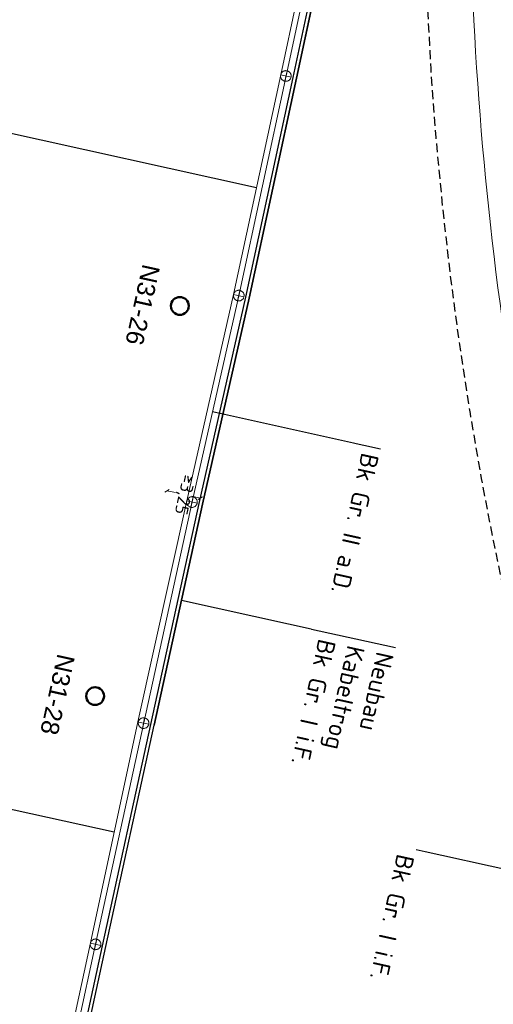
# Model space of a CAD drawing. Header units: metres. Extents: x 3425266 to 3446567, y 5432533 to 5452217.
# Tile 34 of 82: x 3435836 to 3435902, y 5439512 to 5439650. Entities that reach past the tile are written whole.
import ezdxf
from ezdxf import colors
from ezdxf.entities.mleader import LeaderData, LeaderLine
from ezdxf.math import Vec2, Vec3

# ---------------------------------------------------------------- set-up
doc = ezdxf.new("R2010")
doc.units = ezdxf.units.M
doc.header["$MEASUREMENT"] = 0
doc.linetypes.add('DASHED', pattern=[0.75, 0.5, -0.25])
doc.layers.get('0').update_dxf_attribs({"true_color": 0x939393})
doc.layers.add('B_KTB_Text', color=7, linetype='Continuous', lineweight=18, true_color=0x939393)
for name, color, linetype, lineweight in [('MC-AL_Neubau_Planung-ESTW-Landau-Kabel_ausgeschaltet_TXT', 50, 'Continuous', 25), ('MC-AL_Neubau_Planung-ESTW-Landau-OLA-Planung_LIN', 84, 'Continuous', 25), ('MC-AL_Neubau_Planung-ESTW-Landau-OLA-Planung_TXT', 84, 'Continuous', 25), ('N_KTB', 10, 'Continuous', 25), ('N_KTB_Text', 10, 'Continuous', 18), ('R_Draht', 40, 'Continuous', 18), ('R_Draht Text', 40, 'Continuous', 18), ('R_KTB', 40, 'Continuous', 18), ('R_KTB_Text', 40, 'Continuous', 18)]:
    doc.layers.add(name, color=color, linetype=linetype, lineweight=lineweight)
doc.layers.add('MC-AL_Verlauf_KTB_Bestandstrog_LIN', color=80, linetype='Continuous')
doc.styles.add('Isocpeur', font='isocpeur.ttf')
doc.styles.get("Standard").update_dxf_attribs({"font": 'arial.ttf'})
doc.dimstyles.get("Standard").update_dxf_attribs({"dimtxt": 0.18, "dimasz": 0.18, "dimexe": 0.18, "dimexo": 0.0625, "dimgap": 0.09, "dimtad": 0, "dimtih": 1, "dimtoh": 1, "dimdec": 4, "dimzin": 0, "dimdsep": 46, "dimtxsty": 'Standard', "dimcen": 0.09, "dimadec": 0, "dimazin": 0, "dimtfac": 1, "dimtdec": 4, "dimtofl": 0, "dimtmove": 0, "dimatfit": 1, "dimfxl": 1, "dimtolj": 1, "dimtzin": 0, "dimarcsym": 0})

# ---------------------------------------------------------------- blocks, each defined once
blk = doc.blocks.new('_None')
blk = doc.blocks.new('_Oblique')
at = {"color": 0, "linetype": 'ByBlock', "lineweight": -2}
blk.add_line((-0.5, -0.5), (0.5, 0.5), dxfattribs=at)
blk = doc.blocks.new('*D76')
at = {"layer": 'Defpoints', "color": 0, "transparency": 16777216}
for p in [(3435856.61, 5439584.26), (3435856.61, 5439584.26), (3435861.29, 5439583.22)]:
    blk.add_point(p, dxfattribs=at)
at = {"layer": 'N_KTB_Text', "color": 0, "lineweight": 0, "transparency": 16777216}
for p, q in [((3435856.61, 5439584.26), (3435856.61, 5439584.26)), ((3435856.61, 5439584.26), (3435857.81, 5439583.99)), ((3435861.29, 5439583.22), (3435860.09, 5439583.49)), ((3435861.29, 5439583.22), (3435861.29, 5439583.22))]:
    blk.add_line(p, q, dxfattribs=at)
at = {"layer": 'N_KTB_Text', "color": 0, "lineweight": 0, "transparency": 16777216, "xscale": 0.5, "yscale": 0.5, "zscale": 0.5}
for p, rotation in [((3435856.61, 5439584.26), 167.5350139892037), ((3435861.29, 5439583.22), 347.5350139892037)]:
    blk.add_blockref('_Oblique', p, dxfattribs=dict(at, rotation=rotation))
at = {"layer": 'N_KTB_Text', "color": 0, "transparency": 16777216, "insert": (3435858.96, 5439583.73), "char_height": 1.8, "attachment_point": 5, "rotation": 257.535, "style": 'Isocpeur'}
blk.add_mtext('\\A1;≥3,25', dxfattribs=at)

msp = doc.modelspace()

# ---------------------------------------------------------------- linework, layer by layer
at = {"layer": 'MC-AL_Neubau_Planung-ESTW-Landau-OLA-Planung_LIN', "lineweight": 50}
msp.add_circle((3435846.517, 5439555.421), 1.249, dxfattribs=at)
at = {"layer": 'MC-AL_Verlauf_KTB_Bestandstrog_LIN', "linetype": 'DASHED', "ltscale": 2.5, "flags": 128}
msp.add_lwpolyline([(3435894.295, 5439717.305), (3435893.911, 5439712.691), (3435893.255, 5439702.164), (3435892.821, 5439692.61), (3435892.596, 5439680.074), (3435892.63, 5439671.057), (3435892.808, 5439662.043), (3435893.219, 5439651.814), (3435893.649, 5439643.518), (3435894.366, 5439633.855), (3435895.292, 5439624.256), (3435896.382, 5439614.571), (3435897.676, 5439604.792), (3435899.175, 5439595.122), (3435900.741, 5439585.995), (3435902.42, 5439577.282), (3435904.119, 5439569.137), (3435906.033, 5439560.648), (3435907.958, 5439552.812), (3435910.22, 5439544.185), (3435913.134, 5439533.677), (3435916.56, 5439522.23), (3435920.58, 5439510.002), (3435924.54, 5439498.639), (3435928.774, 5439487.561), (3435933.423, 5439475.888), (3435938.421, 5439464.092), (3435942.743, 5439454.721), (3435946.464, 5439446.964), (3435948.826, 5439442.04), (3435955.644, 5439428.806), (3435961.641, 5439417.786), (3435967.714, 5439407.292), (3435973.621, 5439397.441), (3435981.184, 5439385.56), (3435987.796, 5439375.603), (3435996.593, 5439363.123), (3436003.445, 5439353.793), (3436010.864, 5439344.289), (3436018.475, 5439334.963), (3436026.568, 5439325.316), (3436034.612, 5439316.307), (3436042.428, 5439307.843), (3436050.562, 5439299.406), (3436057.317, 5439292.645), (3436066.038, 5439284.315), (3436075.309, 5439275.829), (3436084.742, 5439267.538), (3436094.753, 5439259.119), (3436107.366, 5439249.163), (3436117.799, 5439241.288), (3436124.356, 5439236.661), (3436135.07, 5439229.185), (3436145.975, 5439221.985), (3436156.221, 5439215.627), (3436166.586, 5439209.455), (3436179.25, 5439202.265), (3436189.892, 5439196.624), (3436200.183, 5439191.37), (3436211.996, 5439185.769), (3436223.894, 5439180.385), (3436229.339, 5439178.125), (3436231.21, 5439176.859), (3436236.685, 5439174.715), (3436238.398, 5439172.458), (3436239.75, 5439172.008)], dxfattribs=at)
at = {"layer": 'N_KTB'}
for p, q in [((3435881.42, 5439673.011), (3435874.804, 5439642.183)), ((3435874.804, 5439642.183), (3435868.156, 5439611.319)), ((3435861.607, 5439582.376), (3435854.819, 5439551.33))]:
    msp.add_line(p, q, dxfattribs=at)
at = {"layer": 'R_Draht'}
for p, q in [((3435879.235, 5439673.551), (3435872.582, 5439642.66)), ((3435859.388, 5439582.828), (3435852.532, 5439551.814)), ((3435845.859, 5439520.756), (3435839.169, 5439489.899))]:
    msp.add_line(p, q, dxfattribs=at)
at = {"layer": 'R_KTB'}
for p, q in [((3435879.955, 5439673.335), (3435873.339, 5439642.507)), ((3435872.582, 5439642.66), (3435874.047, 5439642.336)), ((3435873.476, 5439643.23), (3435873.153, 5439641.766)), ((3435865.963, 5439611.816), (3435867.428, 5439611.492)), ((3435866.857, 5439612.386), (3435866.534, 5439610.922)), ((3435860.142, 5439582.7), (3435853.354, 5439551.654)), ((3435859.388, 5439582.828), (3435860.853, 5439582.504)), ((3435860.282, 5439583.398), (3435859.959, 5439581.934)), ((3435853.466, 5439552.357), (3435853.182, 5439550.884)), ((3435852.587, 5439551.762), (3435854.06, 5439551.479)), ((3435846.558, 5439520.563), (3435839.869, 5439489.729)), ((3435845.853, 5439520.718), (3435847.318, 5439520.394)), ((3435846.747, 5439521.288), (3435846.424, 5439519.824))]:
    msp.add_line(p, q, dxfattribs=at)
at = {"layer": 'R_KTB', "color": 40, "linetype": 'Continuous'}
for points in [[(3435873.153, 5439641.766), (3435873.23, 5439641.753), (3435873.309, 5439641.748), (3435873.387, 5439641.752), (3435873.465, 5439641.763), (3435873.541, 5439641.783), (3435873.614, 5439641.81), (3435873.684, 5439641.846), (3435873.75, 5439641.888), (3435873.812, 5439641.937), (3435873.868, 5439641.992), (3435873.918, 5439642.052), (3435873.961, 5439642.118), (3435873.997, 5439642.188), (3435874.026, 5439642.261), (3435874.047, 5439642.336), (3435874.06, 5439642.414), (3435874.064, 5439642.492), (3435874.061, 5439642.57), (3435874.049, 5439642.648), (3435874.03, 5439642.724), (3435874.002, 5439642.798), (3435873.967, 5439642.868), (3435873.925, 5439642.934), (3435873.876, 5439642.995), (3435873.821, 5439643.051), (3435873.76, 5439643.101), (3435873.695, 5439643.145), (3435873.625, 5439643.181), (3435873.552, 5439643.209), (3435873.476, 5439643.23), (3435873.399, 5439643.243), (3435873.32, 5439643.248), (3435873.242, 5439643.244), (3435873.164, 5439643.233), (3435873.088, 5439643.213), (3435873.015, 5439643.186), (3435872.945, 5439643.15), (3435872.879, 5439643.108), (3435872.817, 5439643.059), (3435872.761, 5439643.004), (3435872.711, 5439642.944), (3435872.668, 5439642.878), (3435872.632, 5439642.808), (3435872.603, 5439642.735), (3435872.582, 5439642.66), (3435872.569, 5439642.582), (3435872.565, 5439642.504), (3435872.568, 5439642.426), (3435872.58, 5439642.348), (3435872.599, 5439642.272), (3435872.627, 5439642.198), (3435872.662, 5439642.128), (3435872.704, 5439642.062), (3435872.753, 5439642.001), (3435872.808, 5439641.945), (3435872.869, 5439641.895), (3435872.934, 5439641.851), (3435873.004, 5439641.815), (3435873.077, 5439641.787), (3435873.153, 5439641.766)], [(3435859.959, 5439581.934), (3435860.036, 5439581.921), (3435860.115, 5439581.916), (3435860.193, 5439581.92), (3435860.271, 5439581.931), (3435860.347, 5439581.951), (3435860.42, 5439581.978), (3435860.49, 5439582.014), (3435860.556, 5439582.056), (3435860.618, 5439582.105), (3435860.674, 5439582.16), (3435860.724, 5439582.22), (3435860.767, 5439582.286), (3435860.803, 5439582.356), (3435860.832, 5439582.429), (3435860.853, 5439582.504), (3435860.866, 5439582.582), (3435860.87, 5439582.66), (3435860.867, 5439582.738), (3435860.855, 5439582.816), (3435860.836, 5439582.892), (3435860.808, 5439582.966), (3435860.773, 5439583.036), (3435860.731, 5439583.102), (3435860.682, 5439583.163), (3435860.627, 5439583.219), (3435860.566, 5439583.269), (3435860.501, 5439583.313), (3435860.431, 5439583.349), (3435860.358, 5439583.377), (3435860.282, 5439583.398), (3435860.205, 5439583.411), (3435860.126, 5439583.416), (3435860.048, 5439583.412), (3435859.97, 5439583.401), (3435859.894, 5439583.381), (3435859.821, 5439583.354), (3435859.751, 5439583.318), (3435859.685, 5439583.276), (3435859.623, 5439583.227), (3435859.567, 5439583.172), (3435859.517, 5439583.112), (3435859.474, 5439583.046), (3435859.438, 5439582.976), (3435859.409, 5439582.903), (3435859.388, 5439582.828), (3435859.375, 5439582.75), (3435859.371, 5439582.672), (3435859.374, 5439582.594), (3435859.386, 5439582.516), (3435859.405, 5439582.44), (3435859.433, 5439582.366), (3435859.468, 5439582.296), (3435859.51, 5439582.23), (3435859.559, 5439582.169), (3435859.614, 5439582.113), (3435859.675, 5439582.063), (3435859.74, 5439582.019), (3435859.81, 5439581.983), (3435859.883, 5439581.955), (3435859.959, 5439581.934)], [(3435853.182, 5439550.884), (3435853.26, 5439550.874), (3435853.338, 5439550.871), (3435853.417, 5439550.877), (3435853.494, 5439550.891), (3435853.569, 5439550.912), (3435853.642, 5439550.942), (3435853.711, 5439550.979), (3435853.776, 5439551.023), (3435853.836, 5439551.073), (3435853.891, 5439551.13), (3435853.939, 5439551.192), (3435853.98, 5439551.259), (3435854.015, 5439551.329), (3435854.041, 5439551.403), (3435854.06, 5439551.479), (3435854.071, 5439551.557), (3435854.074, 5439551.636), (3435854.068, 5439551.714), (3435854.054, 5439551.791), (3435854.033, 5439551.867), (3435854.003, 5439551.939), (3435853.966, 5439552.008), (3435853.922, 5439552.073), (3435853.871, 5439552.134), (3435853.815, 5439552.188), (3435853.753, 5439552.236), (3435853.686, 5439552.278), (3435853.615, 5439552.312), (3435853.542, 5439552.339), (3435853.465, 5439552.357), (3435853.388, 5439552.368), (3435853.309, 5439552.371), (3435853.231, 5439552.365), (3435853.154, 5439552.351), (3435853.078, 5439552.33), (3435853.005, 5439552.3), (3435852.936, 5439552.263), (3435852.871, 5439552.219), (3435852.811, 5439552.168), (3435852.757, 5439552.112), (3435852.709, 5439552.05), (3435852.667, 5439551.983), (3435852.633, 5439551.913), (3435852.606, 5439551.839), (3435852.587, 5439551.762), (3435852.577, 5439551.685), (3435852.574, 5439551.606), (3435852.58, 5439551.528), (3435852.593, 5439551.451), (3435852.615, 5439551.375), (3435852.645, 5439551.303), (3435852.682, 5439551.233), (3435852.726, 5439551.168), (3435852.776, 5439551.108), (3435852.833, 5439551.054), (3435852.895, 5439551.006), (3435852.962, 5439550.964), (3435853.032, 5439550.93), (3435853.106, 5439550.903), (3435853.182, 5439550.884)], [(3435846.424, 5439519.824), (3435846.501, 5439519.811), (3435846.579, 5439519.806), (3435846.658, 5439519.809), (3435846.735, 5439519.821), (3435846.812, 5439519.841), (3435846.885, 5439519.868), (3435846.955, 5439519.904), (3435847.021, 5439519.946), (3435847.083, 5439519.995), (3435847.139, 5439520.05), (3435847.189, 5439520.11), (3435847.232, 5439520.176), (3435847.268, 5439520.245), (3435847.297, 5439520.318), (3435847.318, 5439520.394), (3435847.331, 5439520.472), (3435847.335, 5439520.55), (3435847.332, 5439520.628), (3435847.32, 5439520.706), (3435847.301, 5439520.782), (3435847.273, 5439520.856), (3435847.238, 5439520.926), (3435847.196, 5439520.992), (3435847.147, 5439521.053), (3435847.092, 5439521.109), (3435847.031, 5439521.159), (3435846.966, 5439521.202), (3435846.896, 5439521.239), (3435846.823, 5439521.267), (3435846.747, 5439521.288), (3435846.67, 5439521.301), (3435846.591, 5439521.306), (3435846.513, 5439521.302), (3435846.435, 5439521.291), (3435846.359, 5439521.271), (3435846.286, 5439521.244), (3435846.216, 5439521.208), (3435846.15, 5439521.166), (3435846.088, 5439521.117), (3435846.032, 5439521.062), (3435845.982, 5439521.002), (3435845.939, 5439520.936), (3435845.903, 5439520.866), (3435845.874, 5439520.793), (3435845.853, 5439520.718), (3435845.84, 5439520.64), (3435845.836, 5439520.562), (3435845.839, 5439520.484), (3435845.851, 5439520.406), (3435845.87, 5439520.33), (3435845.898, 5439520.256), (3435845.933, 5439520.186), (3435845.975, 5439520.12), (3435846.024, 5439520.059), (3435846.079, 5439520.003), (3435846.14, 5439519.953), (3435846.205, 5439519.909), (3435846.275, 5439519.873), (3435846.348, 5439519.845), (3435846.424, 5439519.824)]]:
    msp.add_lwpolyline(points, dxfattribs=at)
at = {"layer": 'R_KTB'}
for points in [[(3435873.153, 5439641.766), (3435873.23, 5439641.753), (3435873.309, 5439641.748), (3435873.387, 5439641.752), (3435873.465, 5439641.763), (3435873.541, 5439641.783), (3435873.614, 5439641.81), (3435873.684, 5439641.846), (3435873.75, 5439641.888), (3435873.812, 5439641.937), (3435873.868, 5439641.992), (3435873.918, 5439642.052), (3435873.961, 5439642.118), (3435873.997, 5439642.188), (3435874.026, 5439642.261), (3435874.047, 5439642.336), (3435874.06, 5439642.414), (3435874.064, 5439642.492), (3435874.061, 5439642.57), (3435874.049, 5439642.648), (3435874.03, 5439642.724), (3435874.002, 5439642.798), (3435873.967, 5439642.868), (3435873.925, 5439642.934), (3435873.876, 5439642.995), (3435873.821, 5439643.051), (3435873.76, 5439643.101), (3435873.695, 5439643.145), (3435873.625, 5439643.181), (3435873.552, 5439643.209), (3435873.476, 5439643.23), (3435873.399, 5439643.243), (3435873.32, 5439643.248), (3435873.242, 5439643.244), (3435873.164, 5439643.233), (3435873.088, 5439643.213), (3435873.015, 5439643.186), (3435872.945, 5439643.15), (3435872.879, 5439643.108), (3435872.817, 5439643.059), (3435872.761, 5439643.004), (3435872.711, 5439642.944), (3435872.668, 5439642.878), (3435872.632, 5439642.808), (3435872.603, 5439642.735), (3435872.582, 5439642.66), (3435872.569, 5439642.582), (3435872.565, 5439642.504), (3435872.568, 5439642.426), (3435872.58, 5439642.348), (3435872.599, 5439642.272), (3435872.627, 5439642.198), (3435872.662, 5439642.128), (3435872.704, 5439642.062), (3435872.753, 5439642.001), (3435872.808, 5439641.945), (3435872.869, 5439641.895), (3435872.934, 5439641.851), (3435873.004, 5439641.815), (3435873.077, 5439641.787), (3435873.153, 5439641.766)], [(3435859.959, 5439581.934), (3435860.036, 5439581.921), (3435860.115, 5439581.916), (3435860.193, 5439581.92), (3435860.271, 5439581.931), (3435860.347, 5439581.951), (3435860.42, 5439581.978), (3435860.49, 5439582.014), (3435860.556, 5439582.056), (3435860.618, 5439582.105), (3435860.674, 5439582.16), (3435860.724, 5439582.22), (3435860.767, 5439582.286), (3435860.803, 5439582.356), (3435860.832, 5439582.429), (3435860.853, 5439582.504), (3435860.866, 5439582.582), (3435860.87, 5439582.66), (3435860.867, 5439582.738), (3435860.855, 5439582.816), (3435860.836, 5439582.892), (3435860.808, 5439582.966), (3435860.773, 5439583.036), (3435860.731, 5439583.102), (3435860.682, 5439583.163), (3435860.627, 5439583.219), (3435860.566, 5439583.269), (3435860.501, 5439583.313), (3435860.431, 5439583.349), (3435860.358, 5439583.377), (3435860.282, 5439583.398), (3435860.205, 5439583.411), (3435860.126, 5439583.416), (3435860.048, 5439583.412), (3435859.97, 5439583.401), (3435859.894, 5439583.381), (3435859.821, 5439583.354), (3435859.751, 5439583.318), (3435859.685, 5439583.276), (3435859.623, 5439583.227), (3435859.567, 5439583.172), (3435859.517, 5439583.112), (3435859.474, 5439583.046), (3435859.438, 5439582.976), (3435859.409, 5439582.903), (3435859.388, 5439582.828), (3435859.375, 5439582.75), (3435859.371, 5439582.672), (3435859.374, 5439582.594), (3435859.386, 5439582.516), (3435859.405, 5439582.44), (3435859.433, 5439582.366), (3435859.468, 5439582.296), (3435859.51, 5439582.23), (3435859.559, 5439582.169), (3435859.614, 5439582.113), (3435859.675, 5439582.063), (3435859.74, 5439582.019), (3435859.81, 5439581.983), (3435859.883, 5439581.955), (3435859.959, 5439581.934)], [(3435853.182, 5439550.884), (3435853.26, 5439550.874), (3435853.338, 5439550.871), (3435853.417, 5439550.877), (3435853.494, 5439550.891), (3435853.569, 5439550.912), (3435853.642, 5439550.942), (3435853.711, 5439550.979), (3435853.776, 5439551.023), (3435853.836, 5439551.073), (3435853.891, 5439551.13), (3435853.939, 5439551.192), (3435853.98, 5439551.259), (3435854.015, 5439551.329), (3435854.041, 5439551.403), (3435854.06, 5439551.479), (3435854.071, 5439551.557), (3435854.074, 5439551.636), (3435854.068, 5439551.714), (3435854.054, 5439551.791), (3435854.033, 5439551.867), (3435854.003, 5439551.939), (3435853.966, 5439552.008), (3435853.922, 5439552.073), (3435853.871, 5439552.134), (3435853.815, 5439552.188), (3435853.753, 5439552.236), (3435853.686, 5439552.278), (3435853.615, 5439552.312), (3435853.542, 5439552.339), (3435853.465, 5439552.357), (3435853.388, 5439552.368), (3435853.309, 5439552.371), (3435853.231, 5439552.365), (3435853.154, 5439552.351), (3435853.078, 5439552.33), (3435853.005, 5439552.3), (3435852.936, 5439552.263), (3435852.871, 5439552.219), (3435852.811, 5439552.168), (3435852.757, 5439552.112), (3435852.709, 5439552.05), (3435852.667, 5439551.983), (3435852.633, 5439551.913), (3435852.606, 5439551.839), (3435852.587, 5439551.762), (3435852.577, 5439551.685), (3435852.574, 5439551.606), (3435852.58, 5439551.528), (3435852.593, 5439551.451), (3435852.615, 5439551.375), (3435852.645, 5439551.303), (3435852.682, 5439551.233), (3435852.726, 5439551.168), (3435852.776, 5439551.108), (3435852.833, 5439551.054), (3435852.895, 5439551.006), (3435852.962, 5439550.964), (3435853.032, 5439550.93), (3435853.106, 5439550.903), (3435853.182, 5439550.884)], [(3435846.424, 5439519.824), (3435846.501, 5439519.811), (3435846.579, 5439519.806), (3435846.658, 5439519.809), (3435846.735, 5439519.821), (3435846.812, 5439519.841), (3435846.885, 5439519.868), (3435846.955, 5439519.904), (3435847.021, 5439519.946), (3435847.083, 5439519.995), (3435847.139, 5439520.05), (3435847.189, 5439520.11), (3435847.232, 5439520.176), (3435847.268, 5439520.245), (3435847.297, 5439520.318), (3435847.318, 5439520.394), (3435847.331, 5439520.472), (3435847.335, 5439520.55), (3435847.332, 5439520.628), (3435847.32, 5439520.706), (3435847.301, 5439520.782), (3435847.273, 5439520.856), (3435847.238, 5439520.926), (3435847.196, 5439520.992), (3435847.147, 5439521.053), (3435847.092, 5439521.109), (3435847.031, 5439521.159), (3435846.966, 5439521.202), (3435846.896, 5439521.239), (3435846.823, 5439521.267), (3435846.747, 5439521.288), (3435846.67, 5439521.301), (3435846.591, 5439521.306), (3435846.513, 5439521.302), (3435846.435, 5439521.291), (3435846.359, 5439521.271), (3435846.286, 5439521.244), (3435846.216, 5439521.208), (3435846.15, 5439521.166), (3435846.088, 5439521.117), (3435846.032, 5439521.062), (3435845.982, 5439521.002), (3435845.939, 5439520.936), (3435845.903, 5439520.866), (3435845.874, 5439520.793), (3435845.853, 5439520.718), (3435845.84, 5439520.64), (3435845.836, 5439520.562), (3435845.839, 5439520.484), (3435845.851, 5439520.406), (3435845.87, 5439520.33), (3435845.898, 5439520.256), (3435845.933, 5439520.186), (3435845.975, 5439520.12), (3435846.024, 5439520.059), (3435846.079, 5439520.003), (3435846.14, 5439519.953), (3435846.205, 5439519.909), (3435846.275, 5439519.873), (3435846.348, 5439519.845), (3435846.424, 5439519.824)]]:
    msp.add_lwpolyline(points, dxfattribs=at)

# ---------------------------------------------------------------- texts
at = {"layer": 'MC-AL_Neubau_Planung-ESTW-Landau-OLA-Planung_TXT', "insert": (3435843.7, 5439560.948), "char_height": 2.5, "attachment_point": 1, "rotation": 257.53501}
msp.add_mtext_dynamic_manual_height_columns('N31-28', width=15.68388, gutter_width=1, heights=[0], dxfattribs=at)

# ---------------------------------------------------------------- dimensions: what is measured, and where the dimension line sits
at = {"layer": 'N_KTB_Text'}
dim = msp.add_aligned_dim(p1=(3435861.286, 5439583.224), p2=(3435856.614, 5439584.256), distance=0, text='≥3,25', dimstyle='Standard', override={"dimscale": 0, "dimtxt": 1.8, "dimasz": 0.5, "dimexe": 0, "dimexo": 0, "dimdec": 2, "dimdsep": 44, "dimtxsty": 'Isocpeur', "dimblk1": 'Oblique', "dimblk2": 'Oblique', "dimsah": 1, "dimlwd": 0, "dimlwe": 0}, dxfattribs=at)
dim.commit()
dim.dimension.update_dxf_attribs({"geometry": '*D76', "text_midpoint": (3435858.96, 5439583.734), "text_rotation": 270})

# ---------------------------------------------------------------- leaders
at = {"layer": 'R_Draht Text'}
ml = msp.add_multileader_mtext('Standard', dxfattribs=at)
ml.set_content('Rückbau\\PDrahtzug', color=256, style='Isocpeur')
ml.set_leader_properties()
ml.set_arrow_properties(name='NONE')
ml.build(insert=Vec2(0, 0))
ml.multileader.update_dxf_attribs({"has_text_frame": 1, "text_left_attachment_type": 0, "text_right_attachment_type": 0, "dogleg_length": 0, "arrow_head_size": 0.18})
ctx = ml.context
ctx.base_point, ctx.char_height, ctx.arrow_head_size, ctx.landing_gap_size, ctx.plane_origin, ctx.plane_x_axis, ctx.plane_y_axis = Vec3(3435803.042, 5439546.487), 2.5, 0.18, 1, Vec3(3435774.989, 5439540.671), Vec3(-0.215843, -0.9764281), Vec3(0.9764281, -0.215843)
ctx.left_attachment, ctx.right_attachment = 0, 0
notes = []
notes.append((ctx, [(1, (1, 1, 0), (3435803.042, 5439546.487), (0.7838916, -0.6208977), 0, [(0, [(3435849.196, 5439536.285)], 0, [])])]))
ctx.mtext.insert, ctx.mtext.text_direction, ctx.mtext.rotation, ctx.mtext.flow_direction = Vec3(3435802.826, 5439545.511), Vec3(-0.215843, -0.9764281), 4.4948339, 5
ctx.mtext.has_bg_fill, ctx.mtext.bg_color, ctx.mtext.bg_scale_factor, ctx.mtext.bg_transparency, ctx.mtext.use_window_bg_color = 1, -1027028792, 1.5, 0, 1
for ctx, leaders in notes:
    for number, flags, end, landing, length, lines in leaders:
        leader = LeaderData()
        leader.index, (leader.has_last_leader_line, leader.has_dogleg_vector, leader.attachment_direction) = number, flags
        leader.last_leader_point, leader.dogleg_vector, leader.dogleg_length = Vec3(end), Vec3(landing), length
        for number, points, colour, breaks in lines:
            line = LeaderLine()
            line.index, line.vertices, line.color, line.breaks = number, Vec3.list(points), colors.encode_raw_color(colour), breaks
            leader.lines.append(line)
        ctx.leaders.append(leader)

# ---------------------------------------------------------------- next in the draw order: linework, layer by layer
at = {"layer": 'R_Draht'}
msp.add_line((3435852.532, 5439551.814), (3435845.859, 5439520.756), dxfattribs=at)
at = {"layer": 'R_KTB'}
msp.add_line((3435853.354, 5439551.654), (3435846.558, 5439520.563), dxfattribs=at)

# ---------------------------------------------------------------- next in the draw order: leaders
at = {"layer": 'B_KTB_Text'}
ml = msp.add_multileader_mtext('Standard', dxfattribs=at)
ml.set_content('Bk Gr. I i.F.', color=256, style='Isocpeur')
ml.set_leader_properties()
ml.set_arrow_properties(name='NONE')
ml.build(insert=Vec2(0, 0))
ml.multileader.update_dxf_attribs({"has_text_frame": 1, "text_left_attachment_type": 0, "text_right_attachment_type": 0, "dogleg_length": 0, "arrow_head_size": 0.18})
ctx = ml.context
ctx.base_point, ctx.char_height, ctx.arrow_head_size, ctx.landing_gap_size, ctx.plane_origin, ctx.plane_x_axis, ctx.plane_y_axis = Vec3(3435891.601, 5439533.813), 2.5, 0.18, 1, Vec3(3436014.328, 5439507.699), Vec3(-0.215843, -0.9764281), Vec3(0.9764281, -0.215843)
ctx.left_attachment, ctx.right_attachment = 0, 0
notes = []
notes.append((ctx, [(0, (1, 1, 0), (3435891.601, 5439533.813), (-0.215843, -0.9764281), 0, [(0, [(3435914.342, 5439528.786)], 0, [])])]))
ctx.mtext.insert, ctx.mtext.text_direction, ctx.mtext.rotation, ctx.mtext.flow_direction = Vec3(3435891.385, 5439532.836), Vec3(-0.215843, -0.9764281), 4.4948339, 5
ctx.mtext.has_bg_fill, ctx.mtext.bg_color, ctx.mtext.bg_scale_factor, ctx.mtext.bg_transparency, ctx.mtext.use_window_bg_color = 1, -1027028792, 1.5, 0, 1
at = {"layer": 'MC-AL_Neubau_Planung-ESTW-Landau-Kabel_ausgeschaltet_TXT'}
ml = msp.add_multileader_mtext('Standard', dxfattribs=at)
ml.set_content('Neubau\\PKabeltrog\\PBk Gr. I i.F.', color=256, style='Isocpeur')
ml.set_leader_properties()
ml.set_arrow_properties(name='NONE')
ml.build(insert=Vec2(0, 0))
ml.multileader.update_dxf_attribs({"has_text_frame": 1, "text_left_attachment_type": 0, "text_right_attachment_type": 0, "dogleg_length": 0, "arrow_head_size": 0.18})
ctx = ml.context
ctx.base_point, ctx.char_height, ctx.arrow_head_size, ctx.landing_gap_size, ctx.plane_origin, ctx.plane_x_axis, ctx.plane_y_axis = Vec3(3435888.713, 5439562.222), 2.5, 0.18, 1, Vec3(3436052.853, 5439470.875), Vec3(-0.215843, -0.9764281), Vec3(0.9764281, -0.215843)
ctx.left_attachment, ctx.right_attachment = 0, 0
notes.append((ctx, [(0, (1, 1, 0), (3435888.713, 5439562.222), (-0.215843, -0.9764281), 0, [(0, [(3435858.653, 5439568.866)], 0, [])])]))
ctx.mtext.insert, ctx.mtext.text_direction, ctx.mtext.rotation, ctx.mtext.flow_direction = Vec3(3435888.497, 5439561.245), Vec3(-0.215843, -0.9764281), 4.4948339, 5
ctx.mtext.has_bg_fill, ctx.mtext.bg_color, ctx.mtext.bg_scale_factor, ctx.mtext.bg_transparency, ctx.mtext.use_window_bg_color = 1, -1027028792, 1.5, 0, 1
at = {"layer": 'R_KTB_Text', "linetype": 'Continuous', "lineweight": 15}
ml = msp.add_multileader_mtext('Standard', dxfattribs=at)
ml.set_content('Rückbau\\PKabeltrog\\PGr. II a.D\\PVerlegung Kabel in \\Pneuen Kabeltrog', color=256, style='Isocpeur')
ml.set_leader_properties()
ml.set_arrow_properties(name='NONE')
ml.build(insert=Vec2(0, 0))
ml.multileader.update_dxf_attribs({"has_text_frame": 1, "text_left_attachment_type": 0, "text_right_attachment_type": 0, "dogleg_length": 0, "arrow_head_size": 0.18})
ctx = ml.context
ctx.base_point, ctx.char_height, ctx.arrow_head_size, ctx.landing_gap_size, ctx.plane_origin, ctx.plane_x_axis, ctx.plane_y_axis = Vec3(3435823.268, 5439636.961), 2.5, 0.18, 1, Vec3(3436057.417, 5439565.96), Vec3(-0.215843, -0.9764281), Vec3(0.9764281, -0.215843)
ctx.left_attachment, ctx.right_attachment = 0, 0
notes.append((ctx, [(0, (1, 1, 0), (3435823.268, 5439636.961), (-0.215843, -0.9764281), 0, [(0, [(3435869.181, 5439626.811)], 0, [])])]))
ctx.mtext.insert, ctx.mtext.text_direction, ctx.mtext.rotation, ctx.mtext.flow_direction = Vec3(3435823.052, 5439635.984), Vec3(-0.215843, -0.9764281), 4.4948339, 5
ctx.mtext.has_bg_fill, ctx.mtext.bg_color, ctx.mtext.bg_scale_factor, ctx.mtext.bg_transparency, ctx.mtext.use_window_bg_color = 1, -1027028792, 1.5, 0, 1
for ctx, leaders in notes:
    for number, flags, end, landing, length, lines in leaders:
        leader = LeaderData()
        leader.index, (leader.has_last_leader_line, leader.has_dogleg_vector, leader.attachment_direction) = number, flags
        leader.last_leader_point, leader.dogleg_vector, leader.dogleg_length = Vec3(end), Vec3(landing), length
        for number, points, colour, breaks in lines:
            line = LeaderLine()
            line.index, line.vertices, line.color, line.breaks = number, Vec3.list(points), colors.encode_raw_color(colour), breaks
            leader.lines.append(line)
        ctx.leaders.append(leader)

# ---------------------------------------------------------------- next in the draw order: linework, layer by layer
at = {"layer": 'MC-AL_Neubau_Planung-ESTW-Landau-OLA-Planung_LIN', "lineweight": 50}
msp.add_circle((3435858.415, 5439610.204), 1.249, dxfattribs=at)
at = {"layer": 'N_KTB'}
msp.add_line((3435868.156, 5439611.319), (3435861.607, 5439582.376), dxfattribs=at)
at = {"layer": 'R_Draht'}
for p, q in [((3435872.582, 5439642.66), (3435865.963, 5439611.816)), ((3435865.963, 5439611.816), (3435859.388, 5439582.828))]:
    msp.add_line(p, q, dxfattribs=at)
at = {"layer": 'R_KTB'}
for p, q in [((3435873.339, 5439642.507), (3435866.691, 5439611.643)), ((3435866.691, 5439611.643), (3435860.142, 5439582.7))]:
    msp.add_line(p, q, dxfattribs=at)
msp.add_lwpolyline([(3435866.534, 5439610.922), (3435866.611, 5439610.909), (3435866.69, 5439610.904), (3435866.768, 5439610.908), (3435866.846, 5439610.919), (3435866.922, 5439610.939), (3435866.995, 5439610.966), (3435867.065, 5439611.002), (3435867.131, 5439611.044), (3435867.193, 5439611.093), (3435867.249, 5439611.148), (3435867.299, 5439611.208), (3435867.342, 5439611.274), (3435867.378, 5439611.344), (3435867.407, 5439611.417), (3435867.428, 5439611.492), (3435867.441, 5439611.57), (3435867.445, 5439611.648), (3435867.442, 5439611.726), (3435867.43, 5439611.804), (3435867.411, 5439611.88), (3435867.383, 5439611.954), (3435867.348, 5439612.024), (3435867.306, 5439612.09), (3435867.257, 5439612.151), (3435867.202, 5439612.207), (3435867.141, 5439612.257), (3435867.076, 5439612.301), (3435867.006, 5439612.337), (3435866.933, 5439612.365), (3435866.857, 5439612.386), (3435866.78, 5439612.399), (3435866.701, 5439612.404), (3435866.623, 5439612.4), (3435866.545, 5439612.389), (3435866.469, 5439612.369), (3435866.396, 5439612.342), (3435866.326, 5439612.306), (3435866.26, 5439612.264), (3435866.198, 5439612.215), (3435866.142, 5439612.16), (3435866.092, 5439612.1), (3435866.049, 5439612.034), (3435866.013, 5439611.964), (3435865.984, 5439611.891), (3435865.963, 5439611.816), (3435865.95, 5439611.738), (3435865.946, 5439611.66), (3435865.949, 5439611.582), (3435865.961, 5439611.504), (3435865.98, 5439611.428), (3435866.008, 5439611.354), (3435866.043, 5439611.284), (3435866.085, 5439611.218), (3435866.134, 5439611.157), (3435866.189, 5439611.101), (3435866.25, 5439611.051), (3435866.315, 5439611.007), (3435866.385, 5439610.971), (3435866.458, 5439610.943), (3435866.534, 5439610.922)], dxfattribs=at)
at = {"layer": 'R_KTB', "color": 40, "linetype": 'Continuous'}
msp.add_lwpolyline([(3435866.534, 5439610.922), (3435866.611, 5439610.909), (3435866.69, 5439610.904), (3435866.768, 5439610.908), (3435866.846, 5439610.919), (3435866.922, 5439610.939), (3435866.995, 5439610.966), (3435867.065, 5439611.002), (3435867.131, 5439611.044), (3435867.193, 5439611.093), (3435867.249, 5439611.148), (3435867.299, 5439611.208), (3435867.342, 5439611.274), (3435867.378, 5439611.344), (3435867.407, 5439611.417), (3435867.428, 5439611.492), (3435867.441, 5439611.57), (3435867.445, 5439611.648), (3435867.442, 5439611.726), (3435867.43, 5439611.804), (3435867.411, 5439611.88), (3435867.383, 5439611.954), (3435867.348, 5439612.024), (3435867.306, 5439612.09), (3435867.257, 5439612.151), (3435867.202, 5439612.207), (3435867.141, 5439612.257), (3435867.076, 5439612.301), (3435867.006, 5439612.337), (3435866.933, 5439612.365), (3435866.857, 5439612.386), (3435866.78, 5439612.399), (3435866.701, 5439612.404), (3435866.623, 5439612.4), (3435866.545, 5439612.389), (3435866.469, 5439612.369), (3435866.396, 5439612.342), (3435866.326, 5439612.306), (3435866.26, 5439612.264), (3435866.198, 5439612.215), (3435866.142, 5439612.16), (3435866.092, 5439612.1), (3435866.049, 5439612.034), (3435866.013, 5439611.964), (3435865.984, 5439611.891), (3435865.963, 5439611.816), (3435865.95, 5439611.738), (3435865.946, 5439611.66), (3435865.949, 5439611.582), (3435865.961, 5439611.504), (3435865.98, 5439611.428), (3435866.008, 5439611.354), (3435866.043, 5439611.284), (3435866.085, 5439611.218), (3435866.134, 5439611.157), (3435866.189, 5439611.101), (3435866.25, 5439611.051), (3435866.315, 5439611.007), (3435866.385, 5439610.971), (3435866.458, 5439610.943), (3435866.534, 5439610.922)], dxfattribs=at)

# ---------------------------------------------------------------- next in the draw order: texts
at = {"layer": 'MC-AL_Neubau_Planung-ESTW-Landau-OLA-Planung_TXT', "insert": (3435855.657, 5439615.675), "char_height": 2.5, "attachment_point": 1, "rotation": 257.53501}
msp.add_mtext_dynamic_manual_height_columns('N31-26', width=15.68388, gutter_width=1, heights=[0], dxfattribs=at)

# ---------------------------------------------------------------- next in the draw order: leaders
at = {"layer": 'B_KTB_Text'}
ml = msp.add_multileader_mtext('Standard', dxfattribs=at)
ml.set_content('Bk Gr. II a.D.', color=256, style='Isocpeur')
ml.set_leader_properties()
ml.set_arrow_properties(name='NONE')
ml.build(insert=Vec2(0, 0))
ml.multileader.update_dxf_attribs({"has_text_frame": 1, "text_left_attachment_type": 0, "text_right_attachment_type": 0, "dogleg_length": 0, "arrow_head_size": 0.18})
ctx = ml.context
ctx.base_point, ctx.char_height, ctx.arrow_head_size, ctx.landing_gap_size, ctx.plane_origin, ctx.plane_x_axis, ctx.plane_y_axis = Vec3(3435886.62, 5439590.153), 2.5, 0.18, 1, Vec3(3435952.071, 5439576.715), Vec3(-0.215843, -0.9764281), Vec3(0.9764281, -0.215843)
ctx.left_attachment, ctx.right_attachment = 0, 0
notes = []
notes.append((ctx, [(0, (1, 1, 0), (3435886.62, 5439590.153), (-0.215843, -0.9764281), 0, [(0, [(3435863.009, 5439595.372)], 0, [])])]))
ctx.mtext.insert, ctx.mtext.text_direction, ctx.mtext.rotation, ctx.mtext.flow_direction = Vec3(3435886.404, 5439589.177), Vec3(-0.215843, -0.9764281), 4.4948339, 5
ctx.mtext.has_bg_fill, ctx.mtext.bg_color, ctx.mtext.bg_scale_factor, ctx.mtext.bg_transparency, ctx.mtext.use_window_bg_color = 1, -1027028792, 1.5, 0, 1
for ctx, leaders in notes:
    for number, flags, end, landing, length, lines in leaders:
        leader = LeaderData()
        leader.index, (leader.has_last_leader_line, leader.has_dogleg_vector, leader.attachment_direction) = number, flags
        leader.last_leader_point, leader.dogleg_vector, leader.dogleg_length = Vec3(end), Vec3(landing), length
        for number, points, colour, breaks in lines:
            line = LeaderLine()
            line.index, line.vertices, line.color, line.breaks = number, Vec3.list(points), colors.encode_raw_color(colour), breaks
            leader.lines.append(line)
        ctx.leaders.append(leader)

# ---------------------------------------------------------------- next in the draw order: linework, layer by layer
at = {"layer": 'N_KTB'}
for points in [[(3435759.636, 5439118.494), (3435764.991, 5439142.698), (3435766.585, 5439149.9), (3435773.355, 5439180.543), (3435780.16, 5439211.657), (3435786.707, 5439242.408), (3435793.43, 5439273.614), (3435800.196, 5439304.328), (3435807.261, 5439335.58), (3435834.075, 5439459.652), (3435837.228, 5439472.986), (3435840.845, 5439489.513), (3435847.534, 5439520.347), (3435854.33, 5439551.438), (3435861.118, 5439582.484), (3435867.667, 5439611.427), (3435874.316, 5439642.292), (3435880.931, 5439673.119), (3435890.87, 5439717.403), (3435893.238, 5439721.43)], [(3435760.124, 5439118.388), (3435765.48, 5439142.59), (3435767.074, 5439149.792), (3435773.844, 5439180.436), (3435780.649, 5439211.552), (3435787.196, 5439242.304), (3435793.919, 5439273.508), (3435800.684, 5439304.219), (3435807.749, 5439335.472), (3435834.562, 5439459.542), (3435837.715, 5439472.875), (3435841.334, 5439489.407), (3435848.023, 5439520.241), (3435854.819, 5439551.331), (3435861.607, 5439582.376), (3435868.156, 5439611.319), (3435874.804, 5439642.186), (3435881.42, 5439673.012), (3435891.346, 5439717.24), (3435893.407, 5439720.733), (3435894.061, 5439717.475)]]:
    msp.add_lwpolyline(points, dxfattribs=at)
at = {"layer": 'R_Draht', "linetype": 'Continuous', "lineweight": 15}
msp.add_lwpolyline([(3435912.711, 5439560.399, -0.0715418), (3435899.673, 5439701.326), (3435902.394, 5439724.298), (3435886.542, 5439727.833)], format="xyb", dxfattribs=at)

doc.saveas('drawing.dxf')
